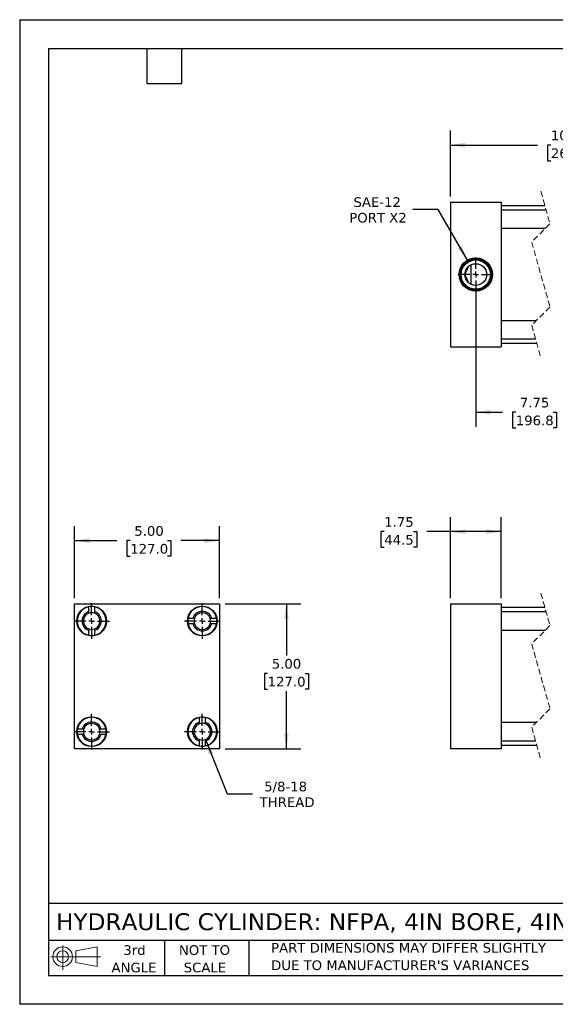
# Model space of a CAD drawing. Header units: inches. Extents: x 0 to 44, y 0 to 34.
# Tile 1 of 3: x 0 to 18.5, y 0 to 34. Entities that reach past the tile are written whole.
import ezdxf

# ---------------------------------------------------------------- set-up
doc = ezdxf.new("R2010")
doc.units = ezdxf.units.IN
doc.header["$LTSCALE"] = 4
doc.header["$MEASUREMENT"] = 0
for name, pattern in [('SLD-Center', [0.75, 0.6, -0.05, 0.05, -0.05]), ('SLD-Dashed', [0.075, 0.05, -0.025]), ('SLD-Solid', [0])]:
    doc.linetypes.add(name, pattern=pattern)
doc.layers.add('CENTER', color=40, linetype='SLD-Center')
doc.layers.add('SLD-DEFPOINTS', color=7, linetype='Continuous')
doc.layers.add('DIMENSIONS', color=140, linetype='SLD-Solid', lineweight=25)
doc.layers.add('TEXT', color=140, linetype='SLD-Solid', lineweight=25)
doc.styles.add('SLDTEXTSTYLE0', font='VERDANA.TTF')
doc.dimstyles.new('SLDDIMSTYLE0', dxfattribs={"dimtxt": 0.339844, "dimasz": 0.52, "dimexe": 0, "dimexo": 0.0625, "dimgap": 0.084961, "dimtad": 0, "dimtih": 1, "dimtoh": 1, "dimrnd": 1e-09, "dimzin": 12, "dimdsep": 46, "dimtxsty": 'SLDTEXTSTYLE0', "dimsah": 1, "dimcen": 0.09, "dimadec": 0, "dimazin": 3, "dimtfac": 1, "dimtofl": 0, "dimtmove": 0, "dimatfit": 3, "dimfxl": 0, "dimfrac": 2, "dimtolj": 1, "dimtzin": 12, "dimarcsym": 0})
doc.dimstyles.new('SLDDIMSTYLE1', dxfattribs={"dimtxt": 0.339844, "dimasz": 0.52, "dimexe": 0, "dimexo": 0.0625, "dimgap": 0.084961, "dimtad": 0, "dimtih": 1, "dimtoh": 1, "dimrnd": 1e-09, "dimzin": 4, "dimdsep": 46, "dimtxsty": 'SLDTEXTSTYLE0', "dimsah": 1, "dimcen": 0.09, "dimadec": 0, "dimazin": 1, "dimtfac": 1, "dimtofl": 0, "dimtmove": 0, "dimatfit": 3, "dimfxl": 0, "dimfrac": 2, "dimtolj": 1, "dimtzin": 12, "dimarcsym": 0})
doc.dimstyles.new('SLDDIMSTYLE4', dxfattribs={"dimtxt": 0.339844, "dimasz": 0.52, "dimexe": 0, "dimexo": 0.0625, "dimgap": 0.084961, "dimtad": 0, "dimtih": 1, "dimtoh": 1, "dimrnd": 1e-09, "dimzin": 12, "dimdsep": 46, "dimtxsty": 'SLDTEXTSTYLE0', "dimsah": 1, "dimcen": 0, "dimadec": 0, "dimazin": 3, "dimtfac": 1, "dimtofl": 0, "dimtmove": 0, "dimatfit": 3, "dimfxl": 0, "dimfrac": 2, "dimtolj": 1, "dimtzin": 12, "dimarcsym": 0})
doc.dimstyles.new('SLDDIMSTYLE5', dxfattribs={"dimtxt": 0.339844, "dimasz": 0.52, "dimexe": 0, "dimexo": 0.0625, "dimgap": 0.084961, "dimtad": 0, "dimtih": 1, "dimtoh": 1, "dimrnd": 1e-09, "dimzin": 12, "dimdsep": 46, "dimtxsty": 'SLDTEXTSTYLE0', "dimsah": 1, "dimcen": 0, "dimadec": 0, "dimazin": 3, "dimtfac": 1, "dimtofl": 0, "dimtmove": 0, "dimatfit": 3, "dimfxl": 0, "dimfrac": 2, "dimtolj": 1, "dimtzin": 12, "dimarcsym": 0})

# ---------------------------------------------------------------- blocks, each defined once
blk = doc.blocks.new('Block11')
at = {"color": 7, "linetype": 'SLD-Solid', "lineweight": 18}
for p, q in [((0.408, 0.836), (0.408, 0)), ((0.863, 0.656), (1.602, 0.792)), ((1.602, 0.792), (1.602, 0.115)), ((0, 0.454), (1.712, 0.454)), ((0.863, 0.251), (0.863, 0.656)), ((0.863, 0.251), (1.602, 0.115))]:
    blk.add_line(p, q, dxfattribs=at)
for radius in [0.339, 0.202]:
    blk.add_circle((0.408, 0.454), radius, dxfattribs=at)
blk = doc.blocks.new('Block12')
at = {"layer": 'SLD-DEFPOINTS'}
blk.add_blockref('Block11', (0, 0), dxfattribs=at)
blk = doc.blocks.new('SW_NOTE_0_3')
at = {"layer": 'TEXT', "color": 0, "char_height": 0.33333, "attachment_point": 1, "style": 'SLDTEXTSTYLE0'}
for s, insert in [('PART DIMENSIONS MAY DIFFER SLIGHTLY ', (0, 0.423)), ("DUE TO MANUFACTURER'S VARIANCES", (0, -0.179))]:
    blk.add_mtext(s, dxfattribs=dict(at, insert=insert))
blk = doc.blocks.new('SW_NOTE_0_4')
at = {"layer": 'TEXT', "color": 0, "char_height": 0.3333, "attachment_point": 2, "style": 'SLDTEXTSTYLE0'}
for s, insert in [('NOT TO', (0.828, 0.423)), ('SCALE', (0.843, -0.179))]:
    blk.add_mtext(s, dxfattribs=dict(at, insert=insert))
blk = doc.blocks.new('SW_NOTE_0_5')
at = {"layer": 'TEXT', "color": 0, "char_height": 0.3333, "attachment_point": 2, "style": 'SLDTEXTSTYLE0'}
for s, insert in [('3rd', (0.365, 0.423)), ('ANGLE', (0.349, -0.179))]:
    blk.add_mtext(s, dxfattribs=dict(at, insert=insert))
blk = doc.blocks.new('_D_2')
at = {"layer": 'DIMENSIONS'}
for p, q in [((14.869, 14.025), (14.869, 16.823)), ((16.619, 14.025), (16.619, 16.823)), ((12.586, 16.323), (12.472, 16.323)), ((12.472, 16.323), (12.472, 15.783)), ((13.596, 16.323), (13.71, 16.323)), ((13.71, 16.323), (13.71, 15.783)), ((14.869, 16.323), (14.056, 16.323)), ((16.619, 16.323), (14.869, 16.323)), ((12.472, 15.783), (12.586, 15.783)), ((13.71, 15.783), (13.596, 15.783))]:
    blk.add_line(p, q, dxfattribs=at)
for points in [[(14.869, 16.323), (15.389, 16.243), (15.389, 16.403)], [(16.619, 16.323), (16.099, 16.403), (16.099, 16.243)]]:
    blk.add_solid(points, dxfattribs=at)
at = {"layer": 'DIMENSIONS', "char_height": 0.3333, "attachment_point": 1, "style": 'SLDTEXTSTYLE0'}
for s, insert in [('1.75', (12.586, 16.823)), ('44.5', (12.586, 16.207))]:
    blk.add_mtext(s, dxfattribs=dict(at, insert=insert))
blk = doc.blocks.new('_D_8')
at = {"layer": 'DIMENSIONS'}
for p, q in [((6.412, 9.147), (7.16, 7.264)), ((7.16, 7.264), (8.035, 7.264))]:
    blk.add_line(p, q, dxfattribs=at)
blk.add_solid([(6.412, 9.147), (6.53, 8.634), (6.678, 8.693)], dxfattribs=at)
at = {"layer": 'DIMENSIONS', "char_height": 0.3333, "attachment_point": 1, "style": 'SLDTEXTSTYLE0'}
for s, insert in [('5/8-18', (8.44, 7.687)), ('THREAD', (8.285, 7.147))]:
    blk.add_mtext(s, dxfattribs=dict(at, insert=insert))
blk = doc.blocks.new('_D_9')
at = {"layer": 'DIMENSIONS'}
for p, q in [((1.895, 14.025), (1.895, 16.513)), ((6.895, 14.025), (6.895, 16.513)), ((1.895, 16.013), (3.355, 16.013)), ((3.816, 16.013), (3.701, 16.013)), ((3.701, 16.013), (3.701, 15.473)), ((5.108, 16.013), (5.222, 16.013)), ((5.222, 16.013), (5.222, 15.473)), ((6.895, 16.013), (5.569, 16.013)), ((3.701, 15.473), (3.816, 15.473)), ((5.222, 15.473), (5.108, 15.473))]:
    blk.add_line(p, q, dxfattribs=at)
for points in [[(1.895, 16.013), (2.415, 15.933), (2.415, 16.093)], [(6.895, 16.013), (6.375, 16.093), (6.375, 15.933)]]:
    blk.add_solid(points, dxfattribs=at)
at = {"layer": 'DIMENSIONS', "char_height": 0.3333, "attachment_point": 1, "style": 'SLDTEXTSTYLE0'}
for s, insert in [('5.00', (3.957, 16.513)), ('127.0', (3.816, 15.897))]:
    blk.add_mtext(s, dxfattribs=dict(at, insert=insert))
blk = doc.blocks.new('_D_10')
at = {"layer": 'DIMENSIONS'}
for p, q in [((7.095, 13.825), (9.707, 13.825)), ((9.207, 13.825), (9.207, 12.043)), ((8.561, 11.427), (8.447, 11.427)), ((8.447, 11.427), (8.447, 10.886)), ((9.854, 11.427), (9.968, 11.427)), ((9.968, 11.427), (9.968, 10.886)), ((8.447, 10.886), (8.561, 10.886)), ((9.968, 10.886), (9.854, 10.886)), ((9.207, 8.825), (9.207, 10.81)), ((7.095, 8.825), (9.707, 8.825))]:
    blk.add_line(p, q, dxfattribs=at)
for points in [[(9.207, 13.825), (9.127, 13.305), (9.287, 13.305)], [(9.207, 8.825), (9.287, 9.345), (9.127, 9.345)]]:
    blk.add_solid(points, dxfattribs=at)
at = {"layer": 'DIMENSIONS', "char_height": 0.3333, "attachment_point": 1, "style": 'SLDTEXTSTYLE0'}
for s, insert in [('5.00', (8.702, 11.926)), ('127.0', (8.561, 11.31))]:
    blk.add_mtext(s, dxfattribs=dict(at, insert=insert))
blk = doc.blocks.new('SW_CENTERMARKSYMBOL_0')
at = {"layer": 'CENTER', "color": 0}
for p, q in [((0, 0.2), (0, 0.6155)), ((-0.2, 0), (-0.6155, 0)), ((0, 0), (-0.1, 0)), ((0, 0), (0, 0.1)), ((0, 0), (0, -0.1)), ((0, 0), (0.1, 0)), ((0.2, 0), (0.6155, 0)), ((0, -0.2), (0, -0.6155))]:
    blk.add_line(p, q, dxfattribs=at)
blk = doc.blocks.new('SW_CENTERMARKSYMBOL_1')
at = {"layer": 'CENTER', "color": 0}
for p, q in [((0, 0.2), (0, 0.6155)), ((-0.2, 0), (-0.6155, 0)), ((0, 0), (-0.1, 0)), ((0, 0), (0, 0.1)), ((0, 0), (0, -0.1)), ((0, 0), (0.1, 0)), ((0.2, 0), (0.6155, 0)), ((0, -0.2), (0, -0.6155))]:
    blk.add_line(p, q, dxfattribs=at)
blk = doc.blocks.new('SW_CENTERMARKSYMBOL_2')
at = {"layer": 'CENTER', "color": 0}
for p, q in [((0, 0.2), (0, 0.6155)), ((-0.2, 0), (-0.6155, 0)), ((0, 0), (-0.1, 0)), ((0, 0), (0, 0.1)), ((0, 0), (0, -0.1)), ((0, 0), (0.1, 0)), ((0.2, 0), (0.6155, 0)), ((0, -0.2), (0, -0.6155))]:
    blk.add_line(p, q, dxfattribs=at)
blk = doc.blocks.new('SW_CENTERMARKSYMBOL_3')
at = {"layer": 'CENTER', "color": 0}
for p, q in [((0, 0.2), (0, 0.6155)), ((-0.2, 0), (-0.6155, 0)), ((0, 0), (-0.1, 0)), ((0, 0), (0, 0.1)), ((0, 0), (0, -0.1)), ((0, 0), (0.1, 0)), ((0.2, 0), (0.6155, 0)), ((0, -0.2), (0, -0.6155))]:
    blk.add_line(p, q, dxfattribs=at)
blk = doc.blocks.new('_D_11')
at = {"layer": 'DIMENSIONS'}
for p, q in [((14.448, 27.445), (13.573, 27.445)), ((15.457, 25.697), (14.448, 27.445))]:
    blk.add_line(p, q, dxfattribs=at)
blk.add_solid([(15.457, 25.697), (15.267, 26.188), (15.128, 26.108)], dxfattribs=at)
at = {"layer": 'DIMENSIONS', "char_height": 0.3333, "attachment_point": 1, "style": 'SLDTEXTSTYLE0'}
for s, insert in [('SAE-12', (11.523, 27.869)), ('PORT X2', (11.379, 27.329))]:
    blk.add_mtext(s, dxfattribs=dict(at, insert=insert))
blk = doc.blocks.new('_D_12')
at = {"layer": 'DIMENSIONS'}
for p, q in [((15.744, 25), (15.744, 19.946)), ((20.997, 25), (20.997, 19.946)), ((15.744, 20.446), (16.666, 20.446)), ((17.126, 20.446), (17.012, 20.446)), ((17.012, 20.446), (17.012, 19.906)), ((18.419, 20.446), (18.533, 20.446)), ((18.533, 20.446), (18.533, 19.906)), ((19.173, 20.446), (18.879, 20.446)), ((19.284, 20.668), (19.173, 20.446)), ((19.507, 20.224), (19.284, 20.668)), ((19.618, 20.446), (19.507, 20.224)), ((20.997, 20.446), (19.618, 20.446)), ((17.012, 19.906), (17.126, 19.906)), ((18.533, 19.906), (18.419, 19.906))]:
    blk.add_line(p, q, dxfattribs=at)
for points in [[(15.744, 20.446), (16.264, 20.366), (16.264, 20.526)], [(20.997, 20.446), (20.477, 20.526), (20.477, 20.366)]]:
    blk.add_solid(points, dxfattribs=at)
at = {"layer": 'DIMENSIONS', "char_height": 0.3333, "attachment_point": 1, "style": 'SLDTEXTSTYLE0'}
for s, insert in [('7.75', (17.268, 20.945)), ('196.8', (17.126, 20.329))]:
    blk.add_mtext(s, dxfattribs=dict(at, insert=insert))
blk = doc.blocks.new('_D_13')
at = {"layer": 'DIMENSIONS'}
for p, q in [((14.869, 27.9), (14.869, 30.171)), ((22.997, 27.89), (22.997, 30.171)), ((14.869, 29.671), (17.877, 29.671)), ((18.337, 29.671), (18.223, 29.671)), ((18.223, 29.671), (18.223, 29.131)), ((19.63, 29.671), (19.744, 29.671)), ((19.744, 29.671), (19.744, 29.131)), ((20.297, 29.671), (20.091, 29.671)), ((20.409, 29.449), (20.297, 29.671)), ((20.631, 29.894), (20.409, 29.449)), ((20.742, 29.671), (20.631, 29.894)), ((22.997, 29.671), (20.742, 29.671)), ((18.223, 29.131), (18.337, 29.131)), ((19.744, 29.131), (19.63, 29.131))]:
    blk.add_line(p, q, dxfattribs=at)
for points in [[(14.869, 29.671), (15.389, 29.591), (15.389, 29.751)], [(22.997, 29.671), (22.477, 29.751), (22.477, 29.591)]]:
    blk.add_solid(points, dxfattribs=at)
at = {"layer": 'DIMENSIONS', "char_height": 0.3333, "attachment_point": 1, "style": 'SLDTEXTSTYLE0'}
for s, insert in [('10.62', (18.337, 30.171)), ('269.9', (18.337, 29.555))]:
    blk.add_mtext(s, dxfattribs=dict(at, insert=insert))
blk = doc.blocks.new('SW_CENTERMARKSYMBOL_4')
at = {"layer": 'CENTER', "color": 0}
for p, q in [((0, 0.2), (0, 0.604)), ((-0.2, 0), (-0.604, 0)), ((0, 0), (-0.1, 0)), ((0, 0), (0, 0.1)), ((0, 0), (0, -0.1)), ((0, 0), (0.1, 0)), ((0.2, 0), (0.604, 0)), ((0, -0.2), (0, -0.604))]:
    blk.add_line(p, q, dxfattribs=at)

msp = doc.modelspace()

# ---------------------------------------------------------------- linework, layer by layer
at = {"color": 7, "linetype": 'SLD-Solid'}
for p, q in [((0, 34), (0, 0)), ((0, 34), (44, 34)), ((44, 0), (0, 0))]:
    msp.add_line(p, q, dxfattribs=at)
at = {"color": 7, "linetype": 'SLD-Dashed', "lineweight": 18}
for p, q in [((17.992, 28.075), (18.307, 26.953)), ((18.307, 26.953), (17.677, 26.323)), ((17.677, 26.323), (18.307, 24.078)), ((18.307, 24.078), (17.677, 23.448)), ((17.677, 23.448), (17.992, 22.325)), ((17.992, 14.2), (18.307, 13.078)), ((18.307, 13.078), (17.677, 12.448)), ((17.677, 12.448), (18.307, 10.203)), ((18.307, 10.203), (17.677, 9.573)), ((17.677, 9.573), (17.992, 8.45))]:
    msp.add_line(p, q, dxfattribs=at)
for p, q in [((14.869, 27.7), (16.619, 27.7)), ((14.869, 27.7), (14.869, 22.7)), ((16.619, 27.7), (16.619, 22.7)), ((18.132, 27.575), (16.619, 27.575)), ((18.175, 27.423), (16.619, 27.423)), ((16.619, 26.798), (18.152, 26.798)), ((15.588, 24.859), (15.588, 25.541)), ((17.832, 23.603), (16.619, 23.603)), ((16.619, 22.978), (17.809, 22.978)), ((16.619, 22.825), (17.851, 22.825)), ((14.869, 22.7), (16.619, 22.7)), ((1.895, 13.825), (6.895, 13.825)), ((1.895, 8.825), (1.895, 13.825)), ((2.392, 13.56), (2.392, 13.727)), ((2.579, 13.727), (2.579, 13.56)), ((6.895, 13.825), (6.895, 8.825)), ((14.869, 13.825), (16.619, 13.825)), ((14.869, 13.825), (14.869, 8.825)), ((16.619, 13.825), (16.619, 8.825)), ((18.132, 13.7), (16.619, 13.7)), ((5.814, 13.329), (5.981, 13.329)), ((6.63, 13.329), (6.796, 13.329)), ((18.175, 13.548), (16.619, 13.548)), ((5.981, 13.142), (5.814, 13.142)), ((6.796, 13.142), (6.63, 13.142)), ((16.619, 12.923), (18.152, 12.923)), ((2.392, 12.744), (2.392, 12.911)), ((2.579, 12.911), (2.579, 12.744)), ((6.212, 9.74), (6.212, 9.907)), ((6.399, 9.907), (6.399, 9.74)), ((17.832, 9.728), (16.619, 9.728)), ((1.994, 9.509), (2.161, 9.509)), ((2.161, 9.322), (1.994, 9.322)), ((2.81, 9.509), (2.976, 9.509)), ((2.976, 9.322), (2.81, 9.322)), ((6.212, 8.924), (6.212, 9.091)), ((6.399, 9.091), (6.399, 8.924)), ((16.619, 9.103), (17.809, 9.103)), ((16.619, 8.95), (17.851, 8.95)), ((6.895, 8.825), (1.895, 8.825)), ((16.619, 8.825), (14.869, 8.825))]:
    msp.add_line(p, q)
for centre, radius in [((15.744, 25.2), 0.574), ((15.744, 25.2), 0.539), ((15.744, 25.2), 0.505), ((15.744, 25.2), 0.375), ((2.485, 13.235), 0.515), ((6.305, 13.235), 0.515), ((2.485, 9.415), 0.516), ((6.305, 9.415), 0.515)]:
    msp.add_circle(centre, radius)
for centre, radius, start, end in [((2.485, 13.235), 0.5, 100.8069, 259.1931), ((2.485, 13.235), 0.5, 79.1931, 100.8069), ((2.485, 13.235), 0.5, 280.8069, 79.1931), ((6.305, 13.235), 0.5, 10.8069, 169.1931), ((2.485, 13.235), 0.338, 106.1276, 253.8724), ((2.485, 13.235), 0.289, 108.9255, 251.0745), ((2.485, 13.235), 0.289, 71.0745, 108.9255), ((2.485, 13.235), 0.338, 286.1276, 73.8724), ((2.485, 13.235), 0.289, 288.9255, 71.0745), ((6.305, 13.235), 0.5, 169.1931, 190.8069), ((6.305, 13.235), 0.338, 16.1276, 163.8724), ((6.305, 13.235), 0.289, 161.0745, 198.9255), ((6.305, 13.235), 0.289, 18.9255, 161.0745), ((6.305, 13.235), 0.289, 341.0745, 18.9255), ((6.305, 13.235), 0.5, 349.1931, 10.8069), ((2.485, 13.235), 0.289, 251.0745, 288.9255), ((6.305, 13.235), 0.5, 190.8069, 349.1931), ((6.305, 13.235), 0.338, 196.1276, 343.8724), ((6.305, 13.235), 0.289, 198.9255, 341.0745), ((2.485, 13.235), 0.5, 259.1931, 280.8069), ((2.485, 9.415), 0.5, 10.8069, 169.1931), ((6.305, 9.415), 0.5, 100.8069, 259.1931), ((6.305, 9.415), 0.5, 79.1931, 100.8069), ((6.305, 9.415), 0.5, 280.8069, 79.1931), ((2.485, 9.415), 0.337, 16.1276, 163.8724), ((2.485, 9.415), 0.289, 18.9255, 161.0745), ((6.305, 9.415), 0.338, 106.1276, 253.8724), ((6.305, 9.415), 0.289, 108.9255, 251.0745), ((6.305, 9.415), 0.289, 71.0745, 108.9255), ((6.305, 9.415), 0.338, 286.1276, 73.8724), ((6.305, 9.415), 0.289, 288.9255, 71.0745), ((2.485, 9.415), 0.5, 169.1931, 190.8069), ((2.485, 9.415), 0.5, 190.8069, 349.1931), ((2.485, 9.415), 0.338, 196.1276, 343.8724), ((2.485, 9.415), 0.289, 161.0745, 198.9255), ((2.485, 9.415), 0.289, 198.9255, 341.0745), ((2.485, 9.415), 0.289, 341.0745, 18.9255), ((2.485, 9.415), 0.5, 349.1931, 10.8069), ((6.305, 9.415), 0.289, 251.0745, 288.9255), ((6.305, 9.415), 0.5, 259.1931, 280.8069)]:
    msp.add_arc(centre, radius, start, end)
msp.add_open_spline([(15.504, 24.913), (15.489, 24.945), (15.458, 25.012), (15.421, 25.093), (15.393, 25.152), (15.38, 25.179), (15.373, 25.193), (15.371, 25.198), (15.37, 25.199), (15.37, 25.2), (15.37, 25.2), (15.37, 25.2), (15.37, 25.201), (15.372, 25.204), (15.378, 25.217), (15.403, 25.27), (15.446, 25.362), (15.484, 25.445), (15.504, 25.488)], degree=3, knots=[0, 0, 0, 0, 0.169643, 0.3472928, 0.4239494, 0.4738263, 0.4914672, 0.4972227, 0.499086, 0.4997169, 0.5000006, 0.5001898, 0.5009995, 0.5041787, 0.5169094, 0.5681871, 0.7789015, 1, 1, 1, 1])
for points in [[(2.392, 13.509), (2.392, 13.526), (2.392, 13.543), (2.392, 13.56)], [(2.579, 13.56), (2.579, 13.543), (2.579, 13.526), (2.579, 13.509)], [(6.032, 13.329), (6.015, 13.329), (5.998, 13.329), (5.981, 13.329)], [(6.579, 13.329), (6.596, 13.329), (6.613, 13.329), (6.63, 13.329)], [(2.392, 12.962), (2.392, 12.945), (2.392, 12.928), (2.392, 12.911)], [(2.579, 12.962), (2.579, 12.945), (2.579, 12.928), (2.579, 12.911)], [(6.032, 13.142), (6.015, 13.142), (5.998, 13.142), (5.981, 13.142)], [(6.63, 13.142), (6.613, 13.142), (6.596, 13.142), (6.579, 13.142)], [(6.212, 9.689), (6.212, 9.706), (6.212, 9.723), (6.212, 9.74)], [(6.399, 9.689), (6.399, 9.706), (6.399, 9.723), (6.399, 9.74)], [(2.161, 9.509), (2.178, 9.509), (2.195, 9.509), (2.212, 9.509)], [(2.212, 9.322), (2.195, 9.322), (2.178, 9.322), (2.161, 9.322)], [(2.759, 9.509), (2.776, 9.509), (2.793, 9.509), (2.81, 9.509)], [(2.759, 9.322), (2.776, 9.322), (2.793, 9.322), (2.81, 9.322)], [(6.212, 9.091), (6.212, 9.108), (6.212, 9.125), (6.212, 9.142)], [(6.399, 9.142), (6.399, 9.125), (6.399, 9.108), (6.399, 9.091)]]:
    msp.add_open_spline(points, degree=3)
at = {"layer": 'TEXT'}
for p, q in [((1, 33), (43, 33)), ((1, 33), (1, 1)), ((4.4, 31.8), (4.4, 33)), ((5.6, 31.8), (5.6, 33)), ((4.4, 31.8), (5.6, 31.8)), ((43, 3.484), (1, 3.484)), ((43, 2.2), (1, 2.2)), ((5, 2.2), (5, 1)), ((7.907, 2.2), (7.907, 1)), ((1, 1), (43, 1))]:
    msp.add_line(p, q, dxfattribs=at)

# ---------------------------------------------------------------- block references
at = {"layer": 'CENTER'}
for name, p in [('SW_CENTERMARKSYMBOL_4', (15.744, 25.2)), ('SW_CENTERMARKSYMBOL_1', (2.485, 13.235)), ('SW_CENTERMARKSYMBOL_0', (6.305, 13.235)), ('SW_CENTERMARKSYMBOL_2', (2.485, 9.415)), ('SW_CENTERMARKSYMBOL_3', (6.305, 9.415))]:
    msp.add_blockref(name, p, dxfattribs=at)
at = {"layer": 'SLD-DEFPOINTS'}
msp.add_blockref('Block12', (1.077, 1.19), dxfattribs=at)
at = {"layer": 'TEXT'}
for name, p in [('SW_NOTE_0_5', (3.598, 1.617)), ('SW_NOTE_0_4', (5.552, 1.617)), ('SW_NOTE_0_3', (8.68, 1.696))]:
    msp.add_blockref(name, p, dxfattribs=at)

# ---------------------------------------------------------------- texts
at = {"layer": 'TEXT', "insert": (1.254, 3.145), "char_height": 0.58333, "attachment_point": 1, "style": 'SLDTEXTSTYLE0'}
msp.add_mtext('HYDRAULIC CYLINDER: NFPA, 4IN BORE, 4IN STROKE', dxfattribs=at)

# ---------------------------------------------------------------- dimensions: what is measured, and where the dimension line sits
at = {"layer": 'DIMENSIONS'}
for base, p1, p2, text, picture, middle in [((22.997, 29.671), (14.869, 27.7), (22.997, 27.69), '10.62', '_D_13', (18.984, 29.671)), ((20.997, 20.446), (15.744, 25.2), (20.997, 25.2), '7.75', '_D_12', (17.773, 20.446))]:
    dim = msp.add_linear_dim(base=base, p1=p1, p2=p2, text=text, dimstyle='SLDDIMSTYLE0', dxfattribs=at)
    dim.commit()
    dim.dimension.update_dxf_attribs({"geometry": picture, "text_midpoint": middle, "dimtype": 160})
dim = msp.add_diameter_dim_2p(p1=(16.031, 24.703), p2=(15.457, 25.697), text='SAE-12\\PPORT X2', dimstyle='SLDDIMSTYLE5', override={"dimpost": '<>'}, dxfattribs=at)
dim.commit()
dim.dimension.update_dxf_attribs({"geometry": '_D_11', "text_midpoint": (12.351, 27.445), "dimtype": 163})
for base, p1, p2, dimstyle, picture, middle in [((16.619, 16.323), (14.869, 13.825), (16.619, 13.825), 'SLDDIMSTYLE0', '_D_2', (13.091, 16.323)), ((6.895, 16.013), (1.895, 13.825), (6.895, 13.825), 'SLDDIMSTYLE1', '_D_9', (4.462, 16.013))]:
    dim = msp.add_linear_dim(base=base, p1=p1, p2=p2, dimstyle=dimstyle, dxfattribs=at)
    dim.commit()
    dim.dimension.update_dxf_attribs({"geometry": picture, "text_midpoint": middle, "dimtype": 160})
dim = msp.add_linear_dim(base=(9.207, 8.825), p1=(6.895, 13.825), p2=(6.895, 8.825), angle=90, dimstyle='SLDDIMSTYLE1', dxfattribs=at)
dim.commit()
dim.dimension.update_dxf_attribs({"geometry": '_D_10', "text_midpoint": (9.207, 11.427), "dimtype": 160})
dim = msp.add_radius_dim(center=(6.305, 9.415), mpoint=(6.412, 9.147), text='5/8-18\\PTHREAD', dimstyle='SLDDIMSTYLE4', dxfattribs=at)
dim.commit()
dim.dimension.update_dxf_attribs({"geometry": '_D_8', "text_midpoint": (9.207, 7.264), "dimtype": 164})

doc.saveas('drawing.dxf')
